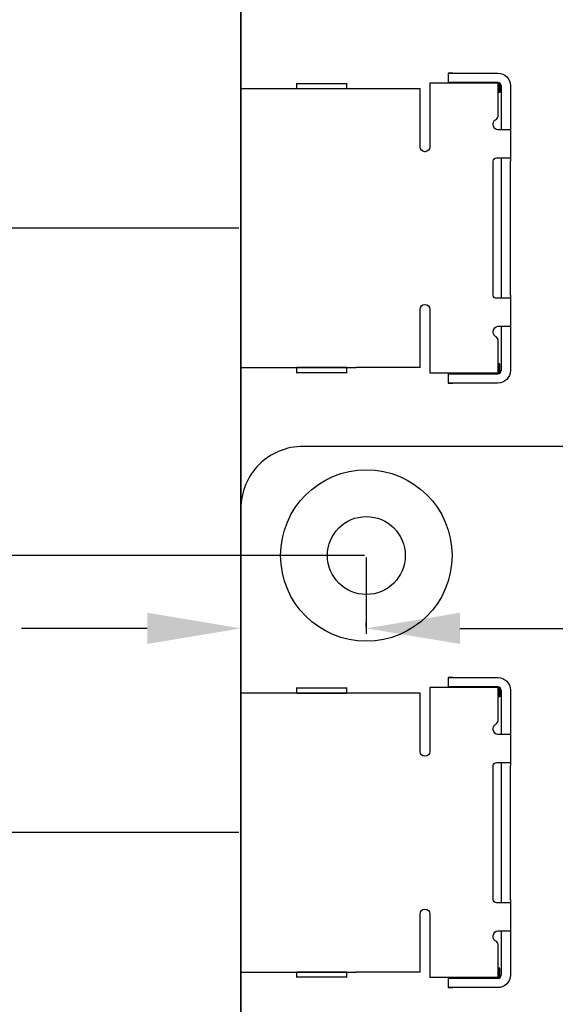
# Model space of a CAD drawing. Header units: millimetres. Extents: x 24 to 391, y -170 to 84.
# Tile 14 of 49: x 131 to 148, y -16 to 16. Entities that reach past the tile are written whole.
import ezdxf

# ---------------------------------------------------------------- set-up
doc = ezdxf.new("R2010")
doc.units = ezdxf.units.MM
doc.header["$MEASUREMENT"] = 0
doc.layers.add('M2.5×5 PCB螺母', color=30, linetype='Continuous', true_color=0xff6200)
doc.layers.add('丝印', color=250, linetype='Continuous')
doc.layers.add('电子元件', color=1, linetype='Continuous')
doc.layers.add('尺寸标注', color=3, linetype='Continuous', lineweight=20)
doc.layers.add('板子轮廓', color=5, linetype='Continuous', lineweight=30)
doc.styles.get("Standard").update_dxf_attribs({"font": 'simfang.ttf'})
doc.dimstyles.new('STANDARD_ACAD', dxfattribs={"dimtxt": 0.18, "dimasz": 0.18, "dimexe": 0.18, "dimexo": 0.0625, "dimgap": 0.09, "dimtad": 0, "dimtih": 1, "dimtoh": 1, "dimdec": 4, "dimzin": 0, "dimdsep": 46, "dimtxsty": 'Standard', "dimcen": 0.09, "dimadec": 0, "dimazin": 0, "dimtfac": 1, "dimtdec": 4, "dimtofl": 0, "dimtmove": 0, "dimatfit": 3, "dimfxl": 1, "dimtolj": 1, "dimtzin": 0, "dimarcsym": 0})

# ---------------------------------------------------------------- blocks, each defined once
blk = doc.blocks.new('*D110')
at = {"layer": 'Defpoints', "color": 0, "transparency": 16777216}
for p in [(105.157, 39.131), (141.561, 39.131), (138.061, 9.254)]:
    blk.add_point(p, dxfattribs=at)
at = {"layer": '尺寸标注', "color": 0, "lineweight": -2, "transparency": 16777216}
for p, q in [((141.498, 39.131), (104.977, 39.131)), ((105.157, 36.131), (105.157, 25.768)), ((105.157, 12.254), (105.157, 22.617)), ((137.998, 9.254), (104.977, 9.254))]:
    blk.add_line(p, q, dxfattribs=at)
at = {"layer": '尺寸标注', "color": 0, "transparency": 16777216}
for points in [[(104.657, 36.131), (105.657, 36.131), (105.157, 39.131)], [(104.657, 12.254), (105.657, 12.254), (105.157, 9.254)]]:
    blk.add_solid(points, dxfattribs=at)
at = {"layer": '尺寸标注', "color": 0, "transparency": 16777216, "insert": (105.157, 24.193), "char_height": 3, "attachment_point": 5}
blk.add_mtext('\\A1;29.88', dxfattribs=at)
blk = doc.blocks.new('*D111')
at = {"layer": 'Defpoints', "color": 0, "transparency": 16777216}
for p in [(85.173, 39.131), (141.561, 39.131), (138.061, -10.132)]:
    blk.add_point(p, dxfattribs=at)
at = {"layer": '尺寸标注', "color": 0, "lineweight": -2, "transparency": 16777216}
for p, q in [((141.498, 39.131), (84.993, 39.131)), ((85.173, 36.131), (85.173, 16.076)), ((85.173, -7.132), (85.173, 12.924)), ((137.998, -10.132), (84.993, -10.132))]:
    blk.add_line(p, q, dxfattribs=at)
at = {"layer": '尺寸标注', "color": 0, "transparency": 16777216}
for points in [[(84.673, 36.131), (85.673, 36.131), (85.173, 39.131)], [(84.673, -7.132), (85.673, -7.132), (85.173, -10.132)]]:
    blk.add_solid(points, dxfattribs=at)
at = {"layer": '尺寸标注', "color": 0, "transparency": 16777216, "insert": (85.173, 14.5), "char_height": 3, "attachment_point": 5}
blk.add_mtext('\\A1;49.26', dxfattribs=at)
blk = doc.blocks.new('*D119')
at = {"layer": 'Defpoints', "color": 0, "transparency": 16777216}
for p in [(191.088, -1.246), (142.088, -3.581), (191.088, -3.581)]:
    blk.add_point(p, dxfattribs=at)
at = {"layer": '尺寸标注', "color": 0, "lineweight": -2, "transparency": 16777216}
for p, q in [((191.088, -1.309), (191.088, -3.761)), ((142.088, -3.518), (142.088, -3.401)), ((145.088, -3.581), (164.541, -3.581)), ((188.088, -3.581), (168.635, -3.581))]:
    blk.add_line(p, q, dxfattribs=at)
at = {"layer": '尺寸标注', "color": 0, "transparency": 16777216}
for points in [[(145.088, -3.081), (145.088, -4.081), (142.088, -3.581)], [(188.088, -3.081), (188.088, -4.081), (191.088, -3.581)]]:
    blk.add_solid(points, dxfattribs=at)
at = {"layer": '尺寸标注', "color": 0, "transparency": 16777216, "insert": (166.588, -3.581), "char_height": 3, "attachment_point": 5}
blk.add_mtext('\\A1;49', dxfattribs=at)
blk = doc.blocks.new('*D129')
at = {"layer": 'Defpoints', "color": 0, "transparency": 16777216}
for p in [(142.088, -1.246), (138.061, -3.581), (138.061, -3.581)]:
    blk.add_point(p, dxfattribs=at)
at = {"layer": '尺寸标注', "color": 0, "lineweight": -2, "transparency": 16777216}
for p, q in [((142.088, -1.309), (142.088, -3.761)), ((135.061, -3.581), (131.025, -3.581)), ((138.061, -3.643), (138.061, -3.761)), ((145.088, -3.581), (148.088, -3.581))]:
    blk.add_line(p, q, dxfattribs=at)
at = {"layer": '尺寸标注', "color": 0, "transparency": 16777216}
for points in [[(135.061, -3.081), (135.061, -4.081), (138.061, -3.581)], [(145.088, -3.081), (145.088, -4.081), (142.088, -3.581)]]:
    blk.add_solid(points, dxfattribs=at)
at = {"layer": '尺寸标注', "color": 0, "transparency": 16777216, "insert": (126.801, -3.581), "char_height": 3, "attachment_point": 5}
blk.add_mtext('\\A1;4.03', dxfattribs=at)
blk = doc.blocks.new('*D130')
at = {"layer": 'Defpoints', "color": 0, "transparency": 16777216}
for p in [(95.864, 39.131), (142.088, 39.131), (142.088, -1.246)]:
    blk.add_point(p, dxfattribs=at)
at = {"layer": '尺寸标注', "color": 0, "lineweight": -2, "transparency": 16777216}
for p, q in [((142.025, 39.131), (95.684, 39.131)), ((95.864, 36.131), (95.864, 20.518)), ((95.864, 1.754), (95.864, 17.367)), ((142.025, -1.246), (95.684, -1.246))]:
    blk.add_line(p, q, dxfattribs=at)
at = {"layer": '尺寸标注', "color": 0, "transparency": 16777216}
for points in [[(95.364, 36.131), (96.364, 36.131), (95.864, 39.131)], [(95.364, 1.754), (96.364, 1.754), (95.864, -1.246)]]:
    blk.add_solid(points, dxfattribs=at)
at = {"layer": '尺寸标注', "color": 0, "transparency": 16777216, "insert": (95.864, 18.943), "char_height": 3, "attachment_point": 5}
blk.add_mtext('\\A1;40.38', dxfattribs=at)

msp = doc.modelspace()

# ---------------------------------------------------------------- linework, layer by layer
at = {"layer": 'M2.5×5 PCB螺母'}
for radius in [2.75, 1.25]:
    msp.add_circle((142.088, -1.246), radius, dxfattribs=at)
at = {"layer": '丝印'}
for points in [[(263.061, -43.746), (263.061, 28.254, 0.414218), (260.061, 31.254), (141.061, 31.254, 0.41421), (138.061, 28.254), (138.061, -43.746, 0.414202), (141.061, -46.746), (260.061, -46.746, 0.414208)], [(141.061, -46.746), (250.061, -46.746, 0.414214), (253.061, -43.746), (253.061, 28.254, 0.414214), (250.061, 31.254), (141.061, 31.254, 0.414214), (138.061, 28.254), (138.061, -43.746, 0.414214)], [(166.061, 2.254), (140.061, 2.254, 0.414214), (138.061, 0.254), (138.061, -60.991, 0.414214), (140.061, -62.991), (192.588, -62.991, 0.414214), (194.588, -60.991), (194.588, 0.254, 0.414214), (192.588, 2.254)]]:
    msp.add_lwpolyline(points, format="xyb", close=True, dxfattribs=at)
msp.add_lwpolyline([(222.561, -46.746, 0.414214), (225.561, -43.746), (225.561, 20.754, 0.414214), (223.561, 22.754), (140.061, 22.754, 0.414214), (138.061, 20.754), (138.061, -43.746)], format="xyb", dxfattribs=at)
at = {"layer": '板子轮廓'}
msp.add_lwpolyline([(263.061, 35.631), (263.061, -67.369, -0.414214), (259.561, -70.869), (141.561, -70.869, -0.414214), (138.061, -67.369), (138.061, 35.631, -0.414214), (141.561, 39.131), (259.561, 39.131, -0.414214)], format="xyb", close=True, dxfattribs=at)
at = {"layer": '电子元件'}
for p, q in [((144.861, 14.224), (144.711, 14.224)), ((144.711, 14.224), (144.861, 14.224)), ((144.711, 14.224), (144.711, 13.924)), ((144.861, 14.224), (146.311, 14.224)), ((139.861, 13.893), (139.861, 13.904)), ((139.861, 13.893), (141.461, 13.893)), ((139.861, 13.727), (139.861, 13.893)), ((141.461, 13.893), (141.461, 13.904)), ((141.461, 13.727), (141.461, 13.893)), ((144.121, 13.904), (144.121, 13.504)), ((146.321, 13.904), (144.121, 13.904)), ((144.861, 13.924), (144.711, 13.924)), ((144.711, 13.924), (144.861, 13.924)), ((146.311, 13.924), (144.861, 13.924)), ((146.321, 13.504), (146.321, 13.904)), ((146.346, 13.904), (146.346, 13.604)), ((146.371, 13.904), (146.346, 13.904)), ((146.371, 13.904), (146.371, 13.604)), ((138.061, 13.724), (138.061, 12.324)), ((139.561, 13.724), (138.061, 13.724)), ((139.861, 13.724), (139.561, 13.724)), ((139.861, 13.727), (141.461, 13.727)), ((139.861, 13.724), (139.861, 13.727)), ((141.461, 13.724), (139.861, 13.724)), ((141.461, 13.724), (141.461, 13.727)), ((141.761, 13.724), (141.461, 13.724)), ((143.811, 13.724), (141.761, 13.724)), ((143.811, 12.324), (143.811, 13.724)), ((146.346, 13.604), (146.321, 13.604)), ((146.371, 13.604), (146.346, 13.604)), ((146.411, 13.824), (146.411, 12.554)), ((146.711, 13.824), (146.711, 12.554)), ((144.121, 13.504), (144.121, 11.854)), ((146.321, 12.869), (146.321, 13.504)), ((138.061, 12.324), (138.061, 6.184)), ((143.811, 11.854), (143.811, 12.324)), ((146.161, 12.554), (146.161, 12.604)), ((146.411, 12.404), (146.311, 12.404)), ((146.411, 12.554), (146.411, 12.404)), ((146.711, 12.404), (146.411, 12.404)), ((146.711, 12.554), (146.711, 12.404)), ((146.711, 12.404), (146.711, 11.504)), ((143.971, 11.704), (143.961, 11.704)), ((146.161, 7.104), (146.161, 11.404)), ((146.261, 11.504), (146.311, 11.504)), ((146.311, 11.504), (146.411, 11.504)), ((146.411, 11.504), (146.711, 11.504)), ((146.411, 11.504), (146.411, 11.404)), ((146.411, 11.404), (146.411, 7.104)), ((146.711, 11.504), (146.711, 11.404)), ((146.711, 7.104), (146.711, 11.404)), ((146.311, 7.004), (146.261, 7.004)), ((146.411, 7.004), (146.311, 7.004)), ((146.411, 7.104), (146.411, 7.004)), ((146.711, 7.004), (146.411, 7.004)), ((146.711, 7.104), (146.711, 7.004)), ((146.711, 7.004), (146.711, 6.104)), ((143.811, 6.184), (143.811, 6.654)), ((143.961, 6.804), (143.971, 6.804)), ((144.121, 6.654), (144.121, 5.004)), ((138.061, 4.784), (138.061, 6.184)), ((143.811, 4.784), (143.811, 6.184)), ((146.311, 6.104), (146.411, 6.104)), ((146.411, 6.104), (146.411, 5.954)), ((146.411, 6.104), (146.711, 6.104)), ((146.711, 6.104), (146.711, 5.954)), ((146.161, 5.904), (146.161, 5.954)), ((146.411, 5.954), (146.411, 4.684)), ((146.711, 5.954), (146.711, 4.684)), ((146.321, 5.004), (146.321, 5.638)), ((138.061, 4.784), (139.561, 4.784)), ((139.561, 4.784), (139.861, 4.784)), ((139.861, 4.78), (139.861, 4.784)), ((139.861, 4.784), (141.461, 4.784)), ((141.461, 4.78), (139.861, 4.78)), ((139.861, 4.615), (139.861, 4.78)), ((141.461, 4.78), (141.461, 4.784)), ((141.461, 4.784), (141.761, 4.784)), ((141.461, 4.615), (141.461, 4.78)), ((143.811, 4.784), (141.761, 4.784)), ((144.121, 5.004), (144.121, 4.604)), ((146.321, 4.604), (146.321, 5.004)), ((146.346, 4.904), (146.321, 4.904)), ((146.346, 4.904), (146.346, 4.604)), ((146.371, 4.904), (146.346, 4.904)), ((146.371, 4.604), (146.371, 4.904)), ((141.461, 4.615), (139.861, 4.615)), ((139.861, 4.604), (139.861, 4.615)), ((141.461, 4.604), (141.461, 4.615)), ((146.321, 4.604), (144.121, 4.604)), ((144.861, 4.584), (144.711, 4.584)), ((144.711, 4.584), (144.861, 4.584)), ((144.711, 4.584), (144.711, 4.284)), ((144.861, 4.584), (146.311, 4.584)), ((146.371, 4.604), (146.346, 4.604)), ((144.861, 4.284), (144.711, 4.284)), ((144.711, 4.284), (144.861, 4.284)), ((146.311, 4.284), (144.861, 4.284)), ((144.711, -5.162), (144.711, -5.462)), ((144.711, -5.162), (144.861, -5.162)), ((144.861, -5.162), (144.711, -5.162)), ((144.861, -5.162), (146.311, -5.162)), ((139.561, -5.662), (138.061, -5.662)), ((138.061, -5.662), (138.061, -7.062)), ((139.861, -5.662), (139.561, -5.662)), ((139.861, -5.493), (139.861, -5.482)), ((139.861, -5.658), (139.861, -5.493)), ((139.861, -5.493), (141.461, -5.493)), ((139.861, -5.662), (139.861, -5.658)), ((139.861, -5.658), (141.461, -5.658)), ((141.461, -5.662), (139.861, -5.662)), ((141.461, -5.493), (141.461, -5.482)), ((141.461, -5.658), (141.461, -5.493)), ((141.461, -5.662), (141.461, -5.658)), ((141.761, -5.662), (141.461, -5.662)), ((143.811, -5.662), (141.761, -5.662)), ((143.811, -7.062), (143.811, -5.662)), ((146.321, -5.482), (144.121, -5.482)), ((144.121, -5.482), (144.121, -5.882)), ((144.711, -5.462), (144.861, -5.462)), ((144.861, -5.462), (144.711, -5.462)), ((146.311, -5.462), (144.861, -5.462)), ((146.321, -5.882), (146.321, -5.482)), ((146.371, -5.482), (146.346, -5.482)), ((146.346, -5.482), (146.346, -5.782)), ((146.371, -5.482), (146.371, -5.782)), ((146.411, -5.562), (146.411, -6.832)), ((146.711, -5.562), (146.711, -6.832)), ((144.121, -5.882), (144.121, -7.532)), ((146.346, -5.782), (146.321, -5.782)), ((146.321, -6.517), (146.321, -5.882)), ((146.371, -5.782), (146.346, -5.782)), ((146.161, -6.832), (146.161, -6.782)), ((146.411, -6.832), (146.411, -6.982)), ((146.711, -6.832), (146.711, -6.982)), ((138.061, -7.062), (138.061, -13.202)), ((143.811, -7.532), (143.811, -7.062)), ((146.411, -6.982), (146.311, -6.982)), ((146.711, -6.982), (146.411, -6.982)), ((146.711, -6.982), (146.711, -7.882)), ((143.971, -7.682), (143.961, -7.682)), ((146.261, -7.882), (146.311, -7.882)), ((146.311, -7.882), (146.411, -7.882)), ((146.411, -7.882), (146.411, -7.982)), ((146.411, -7.882), (146.711, -7.882)), ((146.711, -7.882), (146.711, -7.982)), ((146.161, -12.282), (146.161, -7.982)), ((146.411, -7.982), (146.411, -12.282)), ((146.711, -12.282), (146.711, -7.982)), ((146.411, -12.282), (146.411, -12.382)), ((146.711, -12.282), (146.711, -12.382)), ((143.961, -12.582), (143.971, -12.582)), ((146.311, -12.382), (146.261, -12.382)), ((146.411, -12.382), (146.311, -12.382)), ((146.711, -12.382), (146.411, -12.382)), ((146.711, -12.382), (146.711, -13.282)), ((143.811, -13.202), (143.811, -12.732)), ((144.121, -12.732), (144.121, -14.382)), ((138.061, -14.602), (138.061, -13.202)), ((143.811, -14.602), (143.811, -13.202)), ((146.161, -13.482), (146.161, -13.432)), ((146.311, -13.282), (146.411, -13.282)), ((146.411, -13.282), (146.711, -13.282)), ((146.411, -13.282), (146.411, -13.432)), ((146.411, -13.432), (146.411, -14.702)), ((146.711, -13.282), (146.711, -13.432)), ((146.711, -13.432), (146.711, -14.702)), ((146.321, -14.382), (146.321, -13.747)), ((144.121, -14.382), (144.121, -14.782)), ((146.321, -14.782), (146.321, -14.382)), ((146.346, -14.482), (146.321, -14.482)), ((146.371, -14.482), (146.346, -14.482)), ((146.346, -14.482), (146.346, -14.782)), ((146.371, -14.782), (146.371, -14.482)), ((138.061, -14.602), (139.561, -14.602)), ((139.561, -14.602), (139.861, -14.602)), ((139.861, -14.602), (141.461, -14.602)), ((139.861, -14.606), (139.861, -14.602)), ((139.861, -14.771), (139.861, -14.606)), ((141.461, -14.606), (139.861, -14.606)), ((139.861, -14.782), (139.861, -14.771)), ((141.461, -14.771), (139.861, -14.771)), ((141.461, -14.602), (141.761, -14.602)), ((141.461, -14.606), (141.461, -14.602)), ((141.461, -14.771), (141.461, -14.606)), ((141.461, -14.782), (141.461, -14.771)), ((143.811, -14.602), (141.761, -14.602)), ((146.321, -14.782), (144.121, -14.782)), ((144.711, -14.802), (144.711, -15.102)), ((144.711, -14.802), (144.861, -14.802)), ((144.861, -14.802), (144.711, -14.802)), ((144.861, -14.802), (146.311, -14.802)), ((146.371, -14.782), (146.346, -14.782)), ((144.711, -15.102), (144.861, -15.102)), ((144.861, -15.102), (144.711, -15.102)), ((146.311, -15.102), (144.861, -15.102))]:
    msp.add_line(p, q, dxfattribs=at)
at = {"layer": '电子元件', "extrusion": (0, 0, -1)}
for centre, radius, start, end in [((-146.311, 13.824), 0.4, 90, 180), ((-146.311, 12.604), 0.15, 360, 62.1819), ((-146.311, 12.554), 0.15, 270, 0), ((-143.961, 11.854), 0.15, 270, 360), ((-143.971, 11.854), 0.15, 180, 270), ((-146.261, 11.404), 0.1, 360, 90), ((-146.261, 7.104), 0.1, 270, 0), ((-143.961, 6.654), 0.15, 360, 90), ((-143.971, 6.654), 0.15, 90, 180), ((-146.311, 5.954), 0.15, 0, 90), ((-146.311, 5.904), 0.15, 297.8181, 0), ((-146.311, 4.684), 0.4, 180, 270), ((-146.311, -5.562), 0.4, 90, 180), ((-146.311, -6.782), 0.15, 360, 62.1819), ((-146.311, -6.832), 0.15, 270, 0), ((-143.961, -7.532), 0.15, 270, 360), ((-143.971, -7.532), 0.15, 180, 270), ((-146.261, -7.982), 0.1, 360, 90), ((-146.261, -12.282), 0.1, 270, 0), ((-143.961, -12.732), 0.15, 360, 90), ((-143.971, -12.732), 0.15, 90, 180), ((-146.311, -13.432), 0.15, 0, 90), ((-146.311, -13.482), 0.15, 297.8181, 0), ((-146.311, -14.702), 0.4, 180, 270)]:
    msp.add_arc(centre, radius, start, end, dxfattribs=at)
at = {"layer": '电子元件'}
for centre, radius, start, end in [((146.311, 13.824), 0.1, 0, 90), ((146.171, 12.869), 0.15, 297.8181, 0), ((146.171, 5.638), 0.15, 360, 62.1819), ((146.311, 4.684), 0.1, 270, 360), ((146.311, -5.562), 0.1, 0, 90), ((146.171, -6.517), 0.15, 297.8181, 0), ((146.171, -13.747), 0.15, 360, 62.1819), ((146.311, -14.702), 0.1, 270, 360)]:
    msp.add_arc(centre, radius, start, end, dxfattribs=at)

# ---------------------------------------------------------------- dimensions: what is measured, and where the dimension line sits
at = {"layer": '尺寸标注'}
for base, p1, p2, picture, middle in [((85.173, 39.131), (138.061, -10.132), (141.561, 39.131), '*D111', (85.173, 14.5)), ((95.864, 39.131), (142.088, -1.246), (142.088, 39.131), '*D130', (95.864, 18.943)), ((105.157, 39.131), (138.061, 9.254), (141.561, 39.131), '*D110', (105.157, 24.193))]:
    dim = msp.add_linear_dim(base=base, p1=p1, p2=p2, angle=90, dimstyle='STANDARD_ACAD', override={"dimtxt": 3, "dimasz": 3, "dimgap": 0.05, "dimdec": 2, "dimzin": 8, "dimtdec": 2, "dimtmove": 2}, dxfattribs=at)
    dim.commit()
    dim.dimension.update_dxf_attribs({"geometry": picture, "text_midpoint": middle})
dim = msp.add_linear_dim(base=(138.061, -3.581), p1=(142.088, -1.246), p2=(138.061, -3.581), dimstyle='STANDARD_ACAD', override={"dimtxt": 3, "dimasz": 3, "dimgap": 0.05, "dimdec": 2, "dimzin": 8, "dimtdec": 2}, dxfattribs=at)
dim.commit()
dim.dimension.update_dxf_attribs({"geometry": '*D129', "text_midpoint": (126.801, -3.581), "dimtype": 160})
dim = msp.add_linear_dim(base=(191.088, -3.581), p1=(142.088, -3.581), p2=(191.088, -1.246), dimstyle='STANDARD_ACAD', override={"dimtxt": 3, "dimasz": 3, "dimgap": 0.05, "dimdec": 2, "dimzin": 8, "dimtdec": 2, "dimtmove": 2}, dxfattribs=at)
dim.commit()
dim.dimension.update_dxf_attribs({"geometry": '*D119', "text_midpoint": (166.588, -3.581)})

doc.saveas('drawing.dxf')
